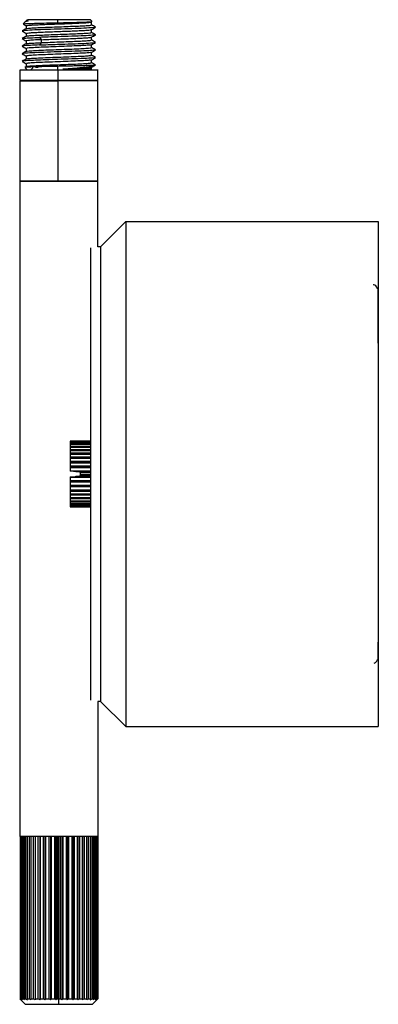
# Paper-space layout '_Derecha' of a CAD drawing. Header units: millimetres. Extents: x -323 to 87, y -189 to 133.
# Tile 1 of 2: x -323 to -252, y -189 to 6. Entities that reach past the tile are written whole.
import ezdxf

# ---------------------------------------------------------------- set-up
doc = ezdxf.new("R2010")
doc.units = ezdxf.units.MM

psp = doc.layouts.new('_Derecha')

# ---------------------------------------------------------------- linework, layer by layer
at = {"color": 7, "linetype": 'Continuous', "lineweight": 25}
for p, q in [((-321.25, 6), (-321.43, 5.82)), ((-315.23, 5.4), (-315.21, 6)), ((-308.42, 5.67), (-308.75, 6)), ((-321.63, 5.62), (-322.05, 5.2)), ((-321.09, 5.8), (-321.64, 5.6)), ((-321.45, 5.72), (-321.64, 5.6)), ((-321.45, 4.8), (-321.45, 4.23)), ((-308.55, 4.97), (-308.55, 5.55)), ((-308.55, 3.47), (-308.55, 4.04)), ((-307.86, 4.52), (-307.75, 4.5)), ((-322.25, 3.75), (-322.2, 3.74)), ((-322.17, 2.25), (-322.24, 2.27)), ((-321.45, 3.3), (-321.45, 2.73)), ((-318.83, 2.5), (-318.41, 2.04)), ((-318.41, 1.46), (-318.41, 2.04)), ((-308.55, 1.97), (-308.55, 2.54)), ((-321.45, 1.8), (-321.45, 1.23)), ((-321.45, 0.3), (-321.45, -0.27)), ((-318.41, 1.46), (-318.83, 1)), ((-308.55, 0.47), (-308.55, 1.04)), ((-307.86, 0.02), (-307.75, 0)), ((-321.45, -1.2), (-321.45, -1.77)), ((-308.55, -1.03), (-308.55, -0.46)), ((-307.87, -1.48), (-307.75, -1.5)), ((-321.75, -3.5), (-321.25, -4)), ((-321.43, -3.26), (-321.72, -3.43)), ((-321.45, -2.7), (-321.45, -3.27)), ((-320.19, -3.59), (-320.6, -4)), ((-320.2, -3.4), (-320.2, -3.6)), ((-315.21, -4), (-315.23, -3.24)), ((-308.75, -4), (-308.57, -3.82)), ((-308.57, -3.47), (-307.76, -3)), ((-308.55, -2.53), (-308.55, -1.96)), ((-308.55, -3.8), (-308.55, -3.46)), ((-307.85, -2.98), (-307.75, -3)), ((-322.75, -4), (-322.75, -6)), ((-315.23, -4), (-315.23, -6)), ((-307.25, -6), (-307.25, -4)), ((-322.75, -6.1), (-322.75, -155.79)), ((-318.4, -6), (-318.4, -6.1)), ((-315.23, -6.1), (-315.23, -26)), ((-315.22, -6), (-315.22, -6.1)), ((-307.25, -39), (-307.25, -6.1)), ((-306.75, -39), (-301.75, -34)), ((-301.75, -34), (-251.75, -34)), ((-306.75, -39), (-307.25, -39)), ((-308.75, -77.5), (-312.75, -77.5)), ((-312.75, -77.55), (-308.75, -77.55)), ((-312.75, -77.55), (-312.75, -77.56)), ((-308.75, -77.6), (-312.75, -77.6)), ((-312.75, -77.74), (-308.75, -77.74)), ((-312.75, -77.74), (-312.75, -77.85)), ((-308.75, -77.85), (-312.75, -77.85)), ((-308.75, -77.6), (-308.75, -77.55)), ((-308.75, -77.85), (-308.75, -77.74)), ((-312.75, -78.07), (-308.75, -78.07)), ((-312.75, -78.07), (-312.75, -78.23)), ((-308.75, -78.23), (-312.75, -78.23)), ((-312.75, -78.53), (-308.75, -78.53)), ((-312.75, -78.53), (-312.75, -78.73)), ((-308.75, -78.73), (-312.75, -78.73)), ((-312.75, -79.11), (-308.75, -79.11)), ((-312.75, -79.11), (-312.75, -79.36)), ((-308.75, -79.36), (-312.75, -79.36)), ((-312.75, -79.81), (-308.75, -79.81)), ((-312.75, -79.81), (-312.75, -80.06)), ((-308.75, -78.23), (-308.75, -78.07)), ((-308.75, -78.73), (-308.75, -78.53)), ((-308.75, -79.36), (-308.75, -79.11)), ((-308.75, -80.09), (-308.75, -79.81)), ((-308.75, -80.06), (-312.75, -80.06)), ((-308.75, -80.09), (-312.75, -80.09)), ((-312.75, -80.59), (-312.75, -80.91)), ((-312.75, -80.59), (-308.75, -80.59)), ((-308.75, -80.84), (-312.75, -80.84)), ((-308.75, -80.91), (-312.75, -80.91)), ((-312.75, -81.46), (-312.75, -81.8)), ((-312.75, -81.46), (-308.75, -81.46)), ((-308.75, -81.69), (-312.75, -81.69)), ((-308.75, -81.8), (-312.75, -81.8)), ((-308.75, -80.91), (-308.75, -80.59)), ((-308.75, -81.69), (-308.75, -81.46)), ((-312.75, -82.38), (-312.75, -82.73)), ((-312.75, -82.38), (-308.75, -82.38)), ((-308.75, -82.59), (-312.75, -82.59)), ((-308.75, -82.73), (-312.75, -82.73)), ((-312.75, -83.33), (-308.75, -83.33)), ((-312.75, -83.33), (-312.75, -83.44)), ((-310.75, -83.6), (-312.75, -83.44)), ((-308.75, -83.53), (-311.65, -83.53)), ((-310.75, -83.7), (-310.75, -83.6)), ((-308.75, -83.7), (-310.75, -83.7)), ((-312.75, -84.56), (-310.75, -84.4)), ((-312.75, -84.56), (-312.75, -84.67)), ((-308.75, -84.67), (-312.75, -84.67)), ((-312.75, -85.27), (-308.75, -85.27)), ((-312.75, -85.27), (-312.75, -85.62)), ((-308.75, -85.41), (-312.75, -85.41)), ((-308.75, -85.62), (-312.75, -85.62)), ((-308.75, -84.47), (-311.65, -84.47)), ((-310.75, -84), (-308.75, -84)), ((-310.75, -84.3), (-308.75, -84.3)), ((-310.75, -84.4), (-310.75, -84.3)), ((-312.75, -86.2), (-308.75, -86.2)), ((-312.75, -86.2), (-312.75, -86.54)), ((-308.75, -86.31), (-312.75, -86.31)), ((-308.75, -86.54), (-312.75, -86.54)), ((-312.75, -87.09), (-308.75, -87.09)), ((-312.75, -87.09), (-312.75, -87.41)), ((-308.75, -87.16), (-312.75, -87.16)), ((-308.75, -87.41), (-312.75, -87.41)), ((-308.75, -86.54), (-308.75, -86.31)), ((-308.75, -87.41), (-308.75, -87.09)), ((-312.75, -87.91), (-308.75, -87.91)), ((-308.75, -87.94), (-312.75, -87.94)), ((-312.75, -87.94), (-312.75, -88.19)), ((-308.75, -88.19), (-312.75, -88.19)), ((-312.75, -88.64), (-308.75, -88.64)), ((-312.75, -88.64), (-312.75, -88.89)), ((-308.75, -88.89), (-312.75, -88.89)), ((-312.75, -89.27), (-308.75, -89.27)), ((-312.75, -89.27), (-312.75, -89.47)), ((-308.75, -89.47), (-312.75, -89.47)), ((-308.75, -88.19), (-308.75, -87.91)), ((-308.75, -88.89), (-308.75, -88.64)), ((-308.75, -89.47), (-308.75, -89.27)), ((-312.75, -89.77), (-308.75, -89.77)), ((-312.75, -89.77), (-312.75, -89.93)), ((-308.75, -89.93), (-312.75, -89.93)), ((-312.75, -90.15), (-308.75, -90.15)), ((-312.75, -90.15), (-312.75, -90.26)), ((-308.75, -90.26), (-312.75, -90.26)), ((-312.75, -90.4), (-308.75, -90.4)), ((-312.75, -90.44), (-312.75, -90.45)), ((-308.75, -90.45), (-312.75, -90.45)), ((-312.75, -90.5), (-308.75, -90.5)), ((-308.75, -89.93), (-308.75, -89.77)), ((-308.75, -90.26), (-308.75, -90.15)), ((-308.75, -90.45), (-308.75, -90.4)), ((-307.25, -129), (-307.25, -155.79)), ((-306.75, -129), (-307.25, -129)), ((-306.75, -129), (-301.75, -134)), ((-301.75, -134), (-251.75, -134)), ((-322.63, -155.79), (-322.7, -155.79)), ((-322.63, -155.79), (-322.63, -187.89)), ((-322.47, -187.89), (-322.47, -155.79)), ((-322.34, -155.79), (-322.47, -155.79)), ((-322.34, -155.79), (-322.34, -187.89)), ((-322.08, -187.89), (-322.08, -155.79)), ((-322.07, -155.79), (-322.08, -155.79)), ((-321.89, -155.79), (-321.89, -187.89)), ((-321.53, -187.89), (-321.53, -155.79)), ((-321.52, -155.79), (-321.53, -155.79)), ((-321.28, -155.79), (-321.28, -187.89)), ((-320.83, -187.89), (-320.83, -155.79)), ((-320.83, -155.79), (-320.83, -155.79)), ((-320.53, -155.79), (-320.53, -187.89)), ((-320, -187.89), (-320, -155.79)), ((-320, -155.79), (-320, -155.79)), ((-319.7, -155.79), (-319.7, -188.11)), ((-319.66, -155.79), (-319.66, -187.89)), ((-319.66, -155.79), (-319.66, -155.79)), ((-319.07, -187.89), (-319.07, -155.79)), ((-319.06, -155.79), (-319.07, -155.79)), ((-318.77, -155.79), (-318.77, -188.11)), ((-318.69, -155.79), (-318.69, -187.89)), ((-318.69, -155.79), (-318.69, -155.79)), ((-318.04, -187.89), (-318.04, -155.79)), ((-318.04, -155.79), (-318.04, -155.79)), ((-317.75, -155.79), (-317.75, -188.11)), ((-317.63, -155.79), (-317.63, -187.89)), ((-317.63, -155.79), (-317.63, -155.79)), ((-316.94, -187.89), (-316.94, -155.79)), ((-316.94, -155.79), (-316.94, -155.79)), ((-316.68, -155.79), (-316.68, -188.11)), ((-316.51, -155.79), (-316.51, -187.89)), ((-316.51, -155.79), (-316.51, -155.79)), ((-315.8, -187.89), (-315.8, -155.79)), ((-315.8, -155.79), (-315.8, -155.79)), ((-315.57, -155.79), (-315.57, -188.11)), ((-315.36, -155.79), (-315.36, -187.89)), ((-315.36, -155.79), (-315.36, -155.79)), ((-315, -189), (-315, -155.79)), ((-314.64, -187.89), (-314.64, -155.79)), ((-314.44, -155.79), (-314.44, -188.11)), ((-314.21, -155.79), (-314.21, -187.89)), ((-313.49, -187.89), (-313.49, -155.79)), ((-313.33, -155.79), (-313.33, -188.11)), ((-313.07, -155.79), (-313.07, -187.89)), ((-312.38, -187.89), (-312.38, -155.79)), ((-312.25, -155.79), (-312.25, -188.11)), ((-311.97, -155.79), (-311.97, -187.89)), ((-311.32, -187.89), (-311.32, -155.79)), ((-311.24, -155.79), (-311.24, -188.11)), ((-310.94, -155.79), (-310.94, -187.89)), ((-310.34, -187.89), (-310.34, -155.79)), ((-310.31, -155.79), (-310.31, -188.11)), ((-310, -155.79), (-310, -187.89)), ((-309.47, -187.89), (-309.47, -155.79)), ((-309.18, -155.79), (-309.18, -187.89)), ((-308.73, -187.89), (-308.73, -155.79)), ((-308.48, -155.79), (-308.48, -187.89)), ((-308.12, -187.89), (-308.12, -155.79)), ((-307.93, -155.79), (-307.93, -187.89)), ((-307.66, -187.89), (-307.66, -155.79)), ((-307.54, -155.79), (-307.66, -155.79)), ((-307.3, -155.79), (-307.43, -155.79)), ((-307.38, -187.89), (-307.38, -155.79)), ((-307.31, -155.79), (-307.31, -187.89)), ((-322.53, -188.11), (-321.65, -189)), ((-308.36, -189), (-307.47, -188.11))]:
    psp.add_line(p, q, dxfattribs=at)
at = {"color": 7, "linetype": 'Continuous', "lineweight": 25, "flags": 128}
psp.add_lwpolyline([(-251.75, -58.07), (-251.75, -55.78), (-251.75, -53.93), (-251.75, -52.28), (-251.75, -50.87), (-251.75, -49.48), (-251.75, -48.58), (-251.76, -48.01), (-251.77, -47.57), (-251.78, -47.45), (-251.79, -47.37), (-251.79, -47.35), (-251.8, -47.34), (-251.8, -47.34), (-251.8, -47.34), (-251.8, -47.33), (-251.8, -47.33), (-251.8, -47.33), (-251.8, -47.33), (-251.8, -47.32), (-251.8, -47.32), (-251.81, -47.31), (-251.82, -47.3), (-251.83, -47.29), (-251.85, -47.3), (-251.87, -47.29), (-251.88, -47.28), (-251.89, -47.27), (-251.89, -47.26), (-251.9, -47.26), (-251.9, -47.25), (-251.9, -47.25), (-251.91, -47.24), (-251.92, -47.23), (-251.92, -47.21), (-251.94, -47.18), (-251.96, -47.14), (-252.07, -46.95), (-252.23, -46.74), (-252.44, -46.59), (-252.68, -46.51), (-252.75, -46.51), (-252.75, -46.51), (-252.75, -46.51), (-252.75, -46.51), (-252.75, -46.51), (-252.75, -46.51), (-252.75, -46.51), (-252.75, -46.51), (-252.75, -46.51), (-252.75, -46.51), (-252.75, -46.51)], dxfattribs=at)
at = {"color": 7, "linetype": 'Continuous', "lineweight": 25}
for points, knots in [([(-315.21, 6), (-315.99, 6), (-317.62, 6), (-319.68, 6), (-321.03, 6), (-321.16, 6), (-321.22, 6)], [0, 0, 0, 0, 0.244809, 0.509788, 0.774767, 1, 1, 1, 1]), ([(-308.78, 6), (-308.77, 6), (-308.63, 6), (-309.21, 6), (-310.59, 6), (-312.78, 6), (-314.42, 6), (-315.21, 6)], [0, 0, 0, 0, 0.018838, 0.254424, 0.509419, 0.764415, 1, 1, 1, 1]), ([(-321.43, 4.24), (-321.57, 4.16), (-321.84, 4), (-322.11, 3.85), (-322.24, 3.77)], [0, 0, 0, 0, 0.499961, 1, 1, 1, 1]), ([(-315.24, 4.13), (-316.19, 4.09), (-318.08, 4.03), (-320.41, 3.94), (-321.91, 3.85), (-322.07, 3.8), (-322.13, 3.77)], [0, 0, 0, 0, 0.2664407, 0.5328341, 0.7991886, 1, 1, 1, 1]), ([(-322.05, 5.14), (-321.98, 5.1), (-321.78, 4.98), (-321.58, 4.86), (-321.45, 4.79)], [0, 0, 0, 0, 0.350659, 1, 1, 1, 1]), ([(-322.01, 5.16), (-321.99, 5.18), (-321.95, 5.2), (-321.04, 5.25), (-319.5, 5.3), (-317.48, 5.35), (-315.98, 5.38), (-315.23, 5.4)], [0, 0, 0, 0, 0.151409, 0.365789, 0.578738, 0.790134, 1, 1, 1, 1]), ([(-321.44, 4.8), (-321.44, 4.8), (-321.5, 4.82), (-321.26, 4.86), (-320.69, 4.92), (-319.73, 4.98), (-318.5, 5.04), (-317.05, 5.1), (-315.48, 5.15), (-313.88, 5.21), (-312.35, 5.27), (-310.98, 5.33), (-309.85, 5.39), (-309.04, 5.45), (-308.59, 5.5), (-308.59, 5.53), (-308.59, 5.55)], [0, 0, 0, 0, 0.006197, 0.084596, 0.162961, 0.241359, 0.319726, 0.398121, 0.476492, 0.554884, 0.633259, 0.711647, 0.790027, 0.86841, 0.946794, 1, 1, 1, 1]), ([(-321.4, 5.72), (-321.42, 5.72), (-321.51, 5.75), (-321.28, 5.78), (-321.09, 5.8)], [0, 0, 0, 0, 0.183919, 1, 1, 1, 1]), ([(-321.42, 4.24), (-321.42, 4.24), (-321.46, 4.26), (-321.05, 4.31), (-320.19, 4.38), (-318.85, 4.44), (-317.22, 4.51), (-315.41, 4.58), (-313.56, 4.65), (-311.84, 4.72), (-310.36, 4.78), (-309.27, 4.85), (-308.63, 4.91), (-308.61, 4.95), (-308.6, 4.97)], [0, 0, 0, 0, 0.006297, 0.098752, 0.191135, 0.283593, 0.375975, 0.468433, 0.560815, 0.653272, 0.745657, 0.83811, 0.9305, 1, 1, 1, 1]), ([(-321.41, 5.8), (-321.42, 5.8), (-321.46, 5.8), (-321.24, 5.8), (-321.09, 5.8)], [0, 0, 0, 0, 0.290359, 1, 1, 1, 1]), ([(-321.4, 3.3), (-321.41, 3.31), (-321.42, 3.34), (-321.01, 3.39), (-320.23, 3.45), (-319.12, 3.51), (-317.77, 3.57), (-316.24, 3.63), (-314.65, 3.68), (-313.07, 3.74), (-311.61, 3.8), (-310.36, 3.86), (-309.39, 3.92), (-308.75, 3.98), (-308.63, 4.01), (-308.58, 4.03)], [0, 0, 0, 0, 0.047945, 0.12793, 0.207882, 0.287865, 0.36782, 0.4478, 0.527759, 0.607735, 0.687698, 0.76767, 0.847638, 0.927606, 1, 1, 1, 1]), ([(-307.79, 4.49), (-307.93, 4.46), (-308.21, 4.4), (-309.93, 4.31), (-312.38, 4.22), (-314.29, 4.16), (-315.24, 4.13)], [0, 0, 0, 0, 0.237941, 0.491957, 0.745954, 1, 1, 1, 1]), ([(-315.23, 5.4), (-314.47, 5.41), (-312.95, 5.45), (-310.93, 5.5), (-309.39, 5.55), (-308.48, 5.59), (-308.46, 5.63), (-308.45, 5.64)], [0, 0, 0, 0, 0.211082, 0.420543, 0.628454, 0.834865, 1, 1, 1, 1]), ([(-308.57, 4.03), (-308.43, 4.11), (-308.16, 4.26), (-307.89, 4.42), (-307.76, 4.5)], [0, 0, 0, 0, 0.499957, 1, 1, 1, 1]), ([(-307.76, 4.52), (-307.89, 4.6), (-308.16, 4.75), (-308.42, 4.9), (-308.55, 4.98)], [0, 0, 0, 0, 0.509999, 1, 1, 1, 1]), ([(-322.25, 2.25), (-322.11, 2.17), (-321.85, 2.02), (-321.58, 1.86), (-321.45, 1.79)], [0, 0, 0, 0, 0.50836, 1, 1, 1, 1]), ([(-322.24, 3.75), (-322.11, 3.67), (-321.84, 3.52), (-321.58, 3.36), (-321.45, 3.29)], [0, 0, 0, 0, 0.510904, 1, 1, 1, 1]), ([(-321.43, 2.74), (-321.57, 2.66), (-321.84, 2.5), (-322.11, 2.35), (-322.24, 2.27)], [0, 0, 0, 0, 0.499966, 1, 1, 1, 1]), ([(-322.21, 2.27), (-322.11, 2.3), (-321.91, 2.35), (-320.71, 2.42), (-319.46, 2.47), (-318.83, 2.5)], [0, 0, 0, 0, 0.315608, 0.657929, 1, 1, 1, 1]), ([(-318.41, 2.04), (-318.97, 2.01), (-320.11, 1.96), (-321.09, 1.88), (-321.54, 1.83), (-321.43, 1.8), (-321.42, 1.8)], [0, 0, 0, 0, 0.322915, 0.646205, 0.969292, 1, 1, 1, 1]), ([(-321.39, 2.74), (-321.4, 2.74), (-321.43, 2.77), (-320.97, 2.82), (-320.03, 2.89), (-318.65, 2.95), (-316.99, 3.02), (-315.17, 3.09), (-313.33, 3.16), (-311.63, 3.22), (-310.19, 3.29), (-309.16, 3.36), (-308.6, 3.42), (-308.61, 3.46), (-308.61, 3.47)], [0, 0, 0, 0, 0.019976, 0.112185, 0.20447, 0.296681, 0.388963, 0.481178, 0.573456, 0.665677, 0.757949, 0.850178, 0.942442, 1, 1, 1, 1]), ([(-315.24, 2.63), (-315.87, 2.6), (-316.5, 2.58), (-317.71, 2.54), (-318.29, 2.52), (-318.83, 2.5)], [0, 0, 0, 0, 0.5, 0.5, 1, 1, 1, 1]), ([(-318.41, 2.04), (-317.94, 2.06), (-317, 2.1), (-315.42, 2.16), (-313.82, 2.21), (-312.3, 2.27), (-310.93, 2.33), (-309.81, 2.39), (-309.02, 2.45), (-308.61, 2.5), (-308.61, 2.52), (-308.61, 2.53)], [0, 0, 0, 0, 0.1191348, 0.2383138, 0.3574706, 0.4766453, 0.5958062, 0.7149741, 0.8341419, 0.953303, 1, 1, 1, 1]), ([(-318.41, 1.46), (-317.86, 1.48), (-316.77, 1.53), (-314.93, 1.6), (-313.1, 1.67), (-311.43, 1.73), (-310.03, 1.8), (-309.06, 1.87), (-308.56, 1.92), (-308.6, 1.96), (-308.62, 1.97)], [0, 0, 0, 0, 0.133395, 0.266878, 0.400315, 0.533788, 0.667235, 0.800696, 0.934156, 1, 1, 1, 1]), ([(-307.86, 3.02), (-307.82, 3.01), (-307.59, 2.98), (-308.28, 2.91), (-309.9, 2.81), (-312.39, 2.72), (-314.29, 2.66), (-315.24, 2.63)], [0, 0, 0, 0, 0.053735, 0.290313, 0.526915, 0.763469, 1, 1, 1, 1]), ([(-308.57, 2.53), (-308.43, 2.61), (-308.16, 2.76), (-307.89, 2.92), (-307.76, 3)], [0, 0, 0, 0, 0.4999595, 1, 1, 1, 1]), ([(-307.75, 3.02), (-307.89, 3.1), (-308.15, 3.25), (-308.42, 3.4), (-308.55, 3.48)], [0, 0, 0, 0, 0.5096532, 1, 1, 1, 1]), ([(-307.76, 1.52), (-307.89, 1.6), (-308.16, 1.75), (-308.42, 1.9), (-308.55, 1.98)], [0, 0, 0, 0, 0.51056, 1, 1, 1, 1]), ([(-318.83, 1), (-319.46, 0.97), (-320.73, 0.92), (-321.87, 0.84), (-322.36, 0.78), (-322.19, 0.75), (-322.15, 0.74)], [0, 0, 0, 0, 0.303594, 0.607596, 0.911183, 1, 1, 1, 1]), ([(-321.43, 1.24), (-321.57, 1.16), (-321.84, 1), (-322.11, 0.85), (-322.24, 0.77)], [0, 0, 0, 0, 0.499965, 1, 1, 1, 1]), ([(-322.24, 0.75), (-322.1, 0.67), (-321.84, 0.52), (-321.58, 0.36), (-321.45, 0.29)], [0, 0, 0, 0, 0.511708, 1, 1, 1, 1]), ([(-321.4, -0.27), (-321.41, -0.26), (-321.47, -0.23), (-320.93, -0.18), (-319.81, -0.1), (-318.09, -0.02), (-316.07, 0.06), (-313.93, 0.13), (-311.91, 0.21), (-310.2, 0.29), (-309.06, 0.37), (-308.51, 0.43), (-308.6, 0.46), (-308.62, 0.47)], [0, 0, 0, 0, 0.011347, 0.117633, 0.224071, 0.330352, 0.436791, 0.543074, 0.64951, 0.755799, 0.862228, 0.968527, 1, 1, 1, 1]), ([(-308.6, 1.03), (-308.59, 1.03), (-308.53, 1), (-309.07, 0.94), (-310.2, 0.87), (-311.91, 0.79), (-313.93, 0.71), (-316.07, 0.63), (-318.09, 0.55), (-319.8, 0.48), (-320.95, 0.4), (-321.49, 0.34), (-321.4, 0.3), (-321.38, 0.3)], [0, 0, 0, 0, 0.012947, 0.119104, 0.225391, 0.331537, 0.437831, 0.543972, 0.650269, 0.756408, 0.862704, 0.968847, 1, 1, 1, 1]), ([(-321.4, 1.24), (-321.31, 1.26), (-321.13, 1.31), (-320.08, 1.38), (-318.97, 1.44), (-318.41, 1.46)], [0, 0, 0, 0, 0.307261, 0.653832, 1, 1, 1, 1]), ([(-318.83, 1), (-318.29, 1.02), (-317.71, 1.04), (-316.5, 1.08), (-315.87, 1.1), (-315.24, 1.12)], [0, 0, 0, 0, 0.5, 0.5, 1, 1, 1, 1]), ([(-315.24, 1.12), (-314.29, 1.16), (-312.39, 1.22), (-309.9, 1.31), (-308.29, 1.41), (-307.59, 1.48), (-307.82, 1.51), (-307.86, 1.52)], [0, 0, 0, 0, 0.236448, 0.473011, 0.709443, 0.945871, 1, 1, 1, 1]), ([(-308.56, 1.03), (-308.43, 1.11), (-308.16, 1.27), (-307.89, 1.42), (-307.75, 1.5)], [0, 0, 0, 0, 0.4999696, 1, 1, 1, 1]), ([(-307.76, 0.02), (-307.89, 0.09), (-308.16, 0.25), (-308.42, 0.4), (-308.55, 0.48)], [0, 0, 0, 0, 0.509346, 1, 1, 1, 1]), ([(-321.43, -0.26), (-321.57, -0.34), (-321.84, -0.5), (-322.11, -0.66), (-322.24, -0.73)], [0, 0, 0, 0, 0.499959, 1, 1, 1, 1]), ([(-322.24, -0.75), (-322.11, -0.83), (-321.84, -0.98), (-321.58, -1.14), (-321.45, -1.21)], [0, 0, 0, 0, 0.508294, 1, 1, 1, 1]), ([(-321.43, -1.76), (-321.56, -1.84), (-321.83, -2), (-322.11, -2.15), (-322.24, -2.23)], [0, 0, 0, 0, 0.499964, 1, 1, 1, 1]), ([(-315.24, -0.37), (-316.19, -0.4), (-318.08, -0.47), (-320.41, -0.56), (-321.92, -0.65), (-322.07, -0.7), (-322.14, -0.73)], [0, 0, 0, 0, 0.265255, 0.530265, 0.795351, 1, 1, 1, 1]), ([(-315.24, -1.87), (-316.03, -1.9), (-317.61, -1.95), (-319.69, -2.03), (-321.25, -2.11), (-322.11, -2.17), (-322.13, -2.21), (-322.14, -2.23)], [0, 0, 0, 0, 0.22166, 0.443359, 0.665057, 0.886714, 1, 1, 1, 1]), ([(-308.59, -0.47), (-308.68, -0.49), (-308.86, -0.54), (-309.93, -0.62), (-311.54, -0.7), (-313.51, -0.77), (-315.65, -0.85), (-317.71, -0.93), (-319.49, -1.01), (-320.77, -1.09), (-321.43, -1.15), (-321.38, -1.19), (-321.36, -1.2)], [0, 0, 0, 0, 0.096412, 0.20274, 0.309029, 0.415375, 0.521646, 0.628007, 0.734262, 0.840635, 0.946878, 1, 1, 1, 1]), ([(-321.36, -1.76), (-321.37, -1.76), (-321.4, -1.72), (-320.76, -1.66), (-319.5, -1.59), (-317.71, -1.51), (-315.65, -1.43), (-313.51, -1.35), (-311.54, -1.27), (-309.91, -1.19), (-308.91, -1.12), (-308.46, -1.06), (-308.57, -1.03), (-308.58, -1.03)], [0, 0, 0, 0, 0.0311825, 0.1375687, 0.2440859, 0.3504848, 0.4569896, 0.5634045, 0.669894, 0.7763274, 0.8827993, 0.9892521, 1, 1, 1, 1]), ([(-307.79, 0), (-307.93, -0.03), (-308.21, -0.09), (-309.93, -0.19), (-312.38, -0.28), (-314.29, -0.34), (-315.24, -0.37)], [0, 0, 0, 0, 0.2374591, 0.4915655, 0.7459516, 1, 1, 1, 1]), ([(-307.8, -1.5), (-307.93, -1.53), (-308.2, -1.59), (-309.94, -1.69), (-312.38, -1.78), (-314.29, -1.84), (-315.24, -1.87)], [0, 0, 0, 0, 0.237855, 0.491764, 0.745916, 1, 1, 1, 1]), ([(-308.57, -0.47), (-308.43, -0.39), (-308.16, -0.24), (-307.89, -0.08), (-307.75, 0)], [0, 0, 0, 0, 0.499955, 1, 1, 1, 1]), ([(-308.57, -1.97), (-308.43, -1.89), (-308.16, -1.74), (-307.89, -1.58), (-307.76, -1.5)], [0, 0, 0, 0, 0.499963, 1, 1, 1, 1]), ([(-307.76, -1.48), (-307.89, -1.4), (-308.16, -1.25), (-308.42, -1.1), (-308.55, -1.02)], [0, 0, 0, 0, 0.511928, 1, 1, 1, 1]), ([(-322.24, -2.25), (-322.11, -2.33), (-321.84, -2.48), (-321.58, -2.64), (-321.45, -2.71)], [0, 0, 0, 0, 0.51165, 1, 1, 1, 1]), ([(-315.23, -3.24), (-315.95, -3.25), (-317.43, -3.29), (-319.43, -3.34), (-320.92, -3.39), (-321.7, -3.43), (-321.7, -3.45), (-321.7, -3.46)], [0, 0, 0, 0, 0.211833, 0.438914, 0.669722, 0.891344, 1, 1, 1, 1]), ([(-308.64, -1.97), (-308.67, -1.99), (-308.76, -2.03), (-309.68, -2.1), (-311.18, -2.18), (-313.1, -2.26), (-315.22, -2.34), (-317.32, -2.42), (-319.17, -2.49), (-320.57, -2.57), (-321.36, -2.64), (-321.37, -2.69), (-321.38, -2.7)], [0, 0, 0, 0, 0.075434, 0.181643, 0.287942, 0.394168, 0.500452, 0.606697, 0.712961, 0.819226, 0.925472, 1, 1, 1, 1]), ([(-321.35, -3.27), (-321.34, -3.25), (-321.32, -3.21), (-320.56, -3.15), (-319.17, -3.07), (-317.32, -2.99), (-315.22, -2.91), (-313.1, -2.84), (-311.18, -2.76), (-309.67, -2.68), (-308.71, -2.6), (-308.62, -2.55), (-308.58, -2.53)], [0, 0, 0, 0, 0.05517, 0.161208, 0.267264, 0.373319, 0.479355, 0.58543, 0.691447, 0.797538, 0.903538, 1, 1, 1, 1]), ([(-319.07, -3.5), (-319.1, -3.5), (-319.36, -3.49), (-319.49, -3.48), (-319.6, -3.47)], [0, 0, 0, 0, 0.109764, 1, 1, 1, 1]), ([(-307.75, -3), (-307.78, -3.01), (-307.84, -3.02), (-308.05, -3.04), (-308.21, -3.05), (-308.6, -3.07), (-308.85, -3.08), (-309.43, -3.1), (-309.76, -3.11), (-310.49, -3.13), (-310.89, -3.14), (-311.73, -3.16), (-312.17, -3.17), (-313.06, -3.19), (-313.51, -3.2), (-314.39, -3.22), (-314.82, -3.23), (-315.23, -3.24)], [0, 0, 0, 0, 0.125, 0.125, 0.25, 0.25, 0.375, 0.375, 0.5, 0.5, 0.625, 0.625, 0.75, 0.75, 0.875, 0.875, 1, 1, 1, 1]), ([(-314.22, -3.8), (-314.14, -3.79), (-313.98, -3.78), (-313.73, -3.76), (-313.47, -3.73), (-313.18, -3.71), (-312.88, -3.68), (-312.57, -3.66), (-312.24, -3.63), (-311.64, -3.57), (-310.82, -3.49), (-309.92, -3.4), (-309.1, -3.3), (-308.57, -3.22), (-308.23, -3.15), (-308.05, -3.11), (-307.92, -3.07), (-307.81, -3.04), (-307.77, -3.01), (-307.75, -3)], [0, 0, 0, 0, 0.023882, 0.049611, 0.077241, 0.106823, 0.138406, 0.172033, 0.207738, 0.245546, 0.369059, 0.494074, 0.598318, 0.742448, 0.797828, 0.851337, 0.902898, 0.952461, 1, 1, 1, 1]), ([(-308.6, -3.47), (-308.6, -3.47), (-308.6, -3.5), (-308.91, -3.54), (-309.53, -3.59), (-310.43, -3.64), (-311.55, -3.7), (-312.83, -3.75), (-313.75, -3.78), (-314.22, -3.8)], [0, 0, 0, 0, 0.051113, 0.209254, 0.367413, 0.525551, 0.683713, 0.841833, 1, 1, 1, 1]), ([(-308.59, -3.8), (-308.61, -3.8), (-308.65, -3.8), (-309.36, -3.8), (-310.62, -3.8), (-312.31, -3.8), (-313.59, -3.8), (-314.22, -3.8)], [0, 0, 0, 0, 0.156436, 0.363337, 0.579588, 0.795105, 1, 1, 1, 1]), ([(-307.75, -2.99), (-307.89, -2.91), (-308.15, -2.75), (-308.42, -2.6), (-308.55, -2.52)], [0, 0, 0, 0, 0.506935, 1, 1, 1, 1]), ([(-315.23, -4), (-316.2, -4), (-318.22, -4), (-320.78, -4), (-322.47, -4), (-322.64, -4), (-322.71, -4)], [0, 0, 0, 0, 0.244674, 0.509507, 0.774341, 1, 1, 1, 1]), ([(-307.29, -4), (-307.28, -4), (-307.1, -4), (-307.81, -4), (-309.51, -4), (-312.22, -4), (-314.25, -4), (-315.23, -4)], [0, 0, 0, 0, 0.018318, 0.254028, 0.509159, 0.76429, 1, 1, 1, 1]), ([(-322.71, -6), (-322.64, -6), (-322.47, -6), (-320.78, -6), (-318.22, -6), (-316.2, -6), (-315.23, -6)], [0, 0, 0, 0, 0.225659, 0.490493, 0.755326, 1, 1, 1, 1]), ([(-322.71, -6.1), (-322.64, -6.1), (-322.47, -6.1), (-320.78, -6.1), (-318.22, -6.1), (-316.2, -6.1), (-315.23, -6.1)], [0, 0, 0, 0, 0.225659, 0.490493, 0.755326, 1, 1, 1, 1]), ([(-315.23, -6), (-314.25, -6), (-312.22, -6), (-309.51, -6), (-307.81, -6), (-307.1, -6), (-307.28, -6), (-307.29, -6)], [0, 0, 0, 0, 0.23571, 0.490841, 0.745972, 0.981682, 1, 1, 1, 1]), ([(-307.29, -6.1), (-307.28, -6.1), (-307.1, -6.1), (-307.81, -6.1), (-309.51, -6.1), (-312.22, -6.1), (-314.25, -6.1), (-315.23, -6.1)], [0, 0, 0, 0, 0.018318, 0.2540282, 0.509159, 0.7642898, 1, 1, 1, 1]), ([(-307.25, -26), (-307.25, -26), (-307.29, -26), (-307.47, -26), (-307.61, -26), (-307.98, -26), (-308.22, -26), (-308.8, -26), (-309.14, -26), (-309.9, -26), (-310.32, -26), (-311.2, -26), (-311.67, -26), (-312.62, -26), (-313.11, -26), (-314.07, -26), (-314.54, -26), (-315.46, -26), (-315.93, -26), (-316.89, -26), (-317.38, -26), (-318.33, -26), (-318.8, -26), (-319.68, -26), (-320.1, -26), (-320.86, -26), (-321.2, -26), (-321.78, -26), (-322.02, -26), (-322.39, -26), (-322.53, -26), (-322.71, -26), (-322.75, -26), (-322.75, -26)], [0, 0, 0, 0, 0.0625, 0.0625, 0.125, 0.125, 0.1875, 0.1875, 0.25, 0.25, 0.3125, 0.3125, 0.375, 0.375, 0.4375, 0.4375, 0.5, 0.5, 0.5625, 0.5625, 0.625, 0.625, 0.6875, 0.6875, 0.75, 0.75, 0.8125, 0.8125, 0.875, 0.875, 0.9375, 0.9375, 1, 1, 1, 1]), ([(-322.71, -26), (-322.64, -26), (-322.47, -26), (-320.78, -26), (-318.22, -26), (-316.2, -26), (-315.23, -26)], [0, 0, 0, 0, 0.225659, 0.490493, 0.755326, 1, 1, 1, 1]), ([(-315.23, -26), (-314.25, -26), (-312.22, -26), (-309.51, -26), (-307.81, -26), (-307.1, -26), (-307.28, -26), (-307.29, -26)], [0, 0, 0, 0, 0.23571, 0.490841, 0.745972, 0.981682, 1, 1, 1, 1]), ([(-301.75, -34), (-301.75, -34), (-301.75, -34.26), (-301.75, -35.41), (-301.75, -36.29), (-301.75, -38.73), (-301.75, -40.28), (-301.75, -44.02), (-301.75, -46.2), (-301.75, -51.09), (-301.75, -53.78), (-301.75, -59.5), (-301.75, -62.52), (-301.75, -68.67), (-301.75, -71.81), (-301.75, -78), (-301.75, -81.05), (-301.75, -86.95), (-301.75, -90), (-301.75, -96.19), (-301.75, -99.33), (-301.75, -105.48), (-301.75, -108.5), (-301.75, -114.22), (-301.75, -116.91), (-301.75, -121.8), (-301.75, -123.98), (-301.75, -127.72), (-301.75, -129.27), (-301.75, -131.71), (-301.75, -132.59), (-301.75, -133.74), (-301.75, -134), (-301.75, -134)], [0, 0, 0, 0, 0.0625, 0.0625, 0.125, 0.125, 0.1875, 0.1875, 0.25, 0.25, 0.3125, 0.3125, 0.375, 0.375, 0.4375, 0.4375, 0.5, 0.5, 0.5625, 0.5625, 0.625, 0.625, 0.6875, 0.6875, 0.75, 0.75, 0.8125, 0.8125, 0.875, 0.875, 0.9375, 0.9375, 1, 1, 1, 1]), ([(-251.75, -34), (-251.75, -34), (-251.75, -34.26), (-251.75, -35.41), (-251.75, -36.29), (-251.75, -38.73), (-251.75, -40.28), (-251.75, -44.02), (-251.75, -46.2), (-251.75, -51.09), (-251.75, -53.78), (-251.75, -59.5), (-251.75, -62.52), (-251.75, -68.67), (-251.75, -71.81), (-251.75, -78), (-251.75, -81.05), (-251.75, -86.95), (-251.75, -90), (-251.75, -96.19), (-251.75, -99.33), (-251.75, -105.48), (-251.75, -108.5), (-251.75, -114.22), (-251.75, -116.91), (-251.75, -121.8), (-251.75, -123.98), (-251.75, -127.72), (-251.75, -129.27), (-251.75, -131.71), (-251.75, -132.59), (-251.75, -133.74), (-251.75, -134), (-251.75, -134)], [0, 0, 0, 0, 0.0625, 0.0625, 0.125, 0.125, 0.1875, 0.1875, 0.25, 0.25, 0.3125, 0.3125, 0.375, 0.375, 0.4375, 0.4375, 0.5, 0.5, 0.5625, 0.5625, 0.625, 0.625, 0.6875, 0.6875, 0.75, 0.75, 0.8125, 0.8125, 0.875, 0.875, 0.9375, 0.9375, 1, 1, 1, 1]), ([(-308.75, -39.21), (-308.75, -39.27), (-308.75, -39.45), (-308.75, -40.87), (-308.75, -43.46), (-308.75, -47.23), (-308.75, -52.03), (-308.75, -57.71), (-308.75, -64), (-308.75, -70.64), (-308.75, -77.35), (-308.75, -84), (-308.75, -90.65), (-308.75, -97.36), (-308.75, -104), (-308.75, -110.29), (-308.75, -115.97), (-308.75, -120.77), (-308.75, -124.54), (-308.75, -127.13), (-308.75, -128.55), (-308.75, -128.73), (-308.75, -128.79)], [0, 0, 0, 0, 0.027241, 0.077919, 0.130588, 0.184675, 0.239499, 0.294322, 0.348409, 0.401078, 0.451756, 0.5, 0.548244, 0.598922, 0.651591, 0.705678, 0.760501, 0.815325, 0.869412, 0.922081, 0.972759, 1, 1, 1, 1]), ([(-306.75, -39), (-306.75, -39), (-306.75, -39.24), (-306.75, -40.27), (-306.75, -41.06), (-306.75, -43.26), (-306.75, -44.65), (-306.75, -48.02), (-306.75, -49.98), (-306.75, -54.38), (-306.75, -56.8), (-306.75, -61.95), (-306.75, -64.67), (-306.75, -70.21), (-306.75, -73.03), (-306.75, -78.6), (-306.75, -81.35), (-306.75, -86.65), (-306.75, -89.4), (-306.75, -94.97), (-306.75, -97.79), (-306.75, -103.33), (-306.75, -106.05), (-306.75, -111.2), (-306.75, -113.62), (-306.75, -118.02), (-306.75, -119.98), (-306.75, -123.35), (-306.75, -124.74), (-306.75, -126.94), (-306.75, -127.73), (-306.75, -128.76), (-306.75, -129), (-306.75, -129)], [0, 0, 0, 0, 0.0625, 0.0625, 0.125, 0.125, 0.1875, 0.1875, 0.25, 0.25, 0.3125, 0.3125, 0.375, 0.375, 0.4375, 0.4375, 0.5, 0.5, 0.5625, 0.5625, 0.625, 0.625, 0.6875, 0.6875, 0.75, 0.75, 0.8125, 0.8125, 0.875, 0.875, 0.9375, 0.9375, 1, 1, 1, 1]), ([(-306.75, -39), (-306.75, -39), (-306.75, -39.24), (-306.75, -40.27), (-306.75, -41.06), (-306.75, -43.26), (-306.75, -44.65), (-306.75, -48.02), (-306.75, -49.98), (-306.75, -54.38), (-306.75, -56.8), (-306.75, -61.95), (-306.75, -64.67), (-306.75, -70.21), (-306.75, -73.03), (-306.75, -78.6), (-306.75, -81.35), (-306.75, -86.65), (-306.75, -89.4), (-306.75, -94.97), (-306.75, -97.79), (-306.75, -103.33), (-306.75, -106.05), (-306.75, -111.2), (-306.75, -113.62), (-306.75, -118.02), (-306.75, -119.98), (-306.75, -123.35), (-306.75, -124.74), (-306.75, -126.94), (-306.75, -127.73), (-306.75, -128.76), (-306.75, -129), (-306.75, -129)], [0, 0, 0, 0, 0.0625, 0.0625, 0.125, 0.125, 0.1875, 0.1875, 0.25, 0.25, 0.3125, 0.3125, 0.375, 0.375, 0.4375, 0.4375, 0.5, 0.5, 0.5625, 0.5625, 0.625, 0.625, 0.6875, 0.6875, 0.75, 0.75, 0.8125, 0.8125, 0.875, 0.875, 0.9375, 0.9375, 1, 1, 1, 1]), ([(-252.59, -121.43), (-252.47, -121.39), (-252.2, -121.31), (-252.1, -121.09), (-252, -120.92), (-251.94, -120.81), (-251.92, -120.78), (-251.91, -120.77), (-251.91, -120.76), (-251.9, -120.75), (-251.9, -120.75), (-251.9, -120.74), (-251.89, -120.73), (-251.88, -120.72), (-251.84, -120.67), (-251.84, -120.78), (-251.76, -120.74), (-251.76, -120.58), (-251.75, -120.01), (-251.75, -119.12), (-251.75, -118.37), (-251.75, -117.65), (-251.75, -117.29)], [0, 0, 0, 0, 0.048643, 0.112214, 0.141735, 0.145718, 0.147038, 0.147553, 0.147989, 0.148373, 0.148741, 0.149135, 0.14959, 0.15076, 0.15235, 0.181597, 0.305114, 0.46314, 0.655677, 0.821932, 0.909515, 1, 1, 1, 1]), ([(-307.53, -155.79), (-307.59, -155.79), (-307.8, -155.79), (-309.41, -155.79), (-311.99, -155.79), (-315, -155.79), (-318, -155.79), (-320.62, -155.79), (-322.39, -155.79), (-322.61, -155.79), (-322.71, -155.79)], [0, 0, 0, 0, 0.063131, 0.202907, 0.342682, 0.471818, 0.600953, 0.740729, 0.880504, 1, 1, 1, 1]), ([(-321.65, -189), (-321.65, -189), (-321.61, -189), (-321.46, -189), (-321.34, -189), (-321.02, -189), (-320.81, -189), (-320.31, -189), (-320.02, -189), (-319.38, -189), (-319.02, -189), (-318.26, -189), (-317.86, -189), (-317.04, -189), (-316.62, -189), (-315.8, -189), (-315.39, -189), (-315, -189)], [0, 0, 0, 0, 0.125, 0.125, 0.25, 0.25, 0.375, 0.375, 0.5, 0.5, 0.625, 0.625, 0.75, 0.75, 0.875, 0.875, 1, 1, 1, 1]), ([(-315, -189), (-314.61, -189), (-314.21, -189), (-313.38, -189), (-312.97, -189), (-312.15, -189), (-311.75, -189), (-310.99, -189), (-310.63, -189), (-309.98, -189), (-309.69, -189), (-309.19, -189), (-308.99, -189), (-308.66, -189), (-308.55, -189), (-308.4, -189), (-308.36, -189), (-308.36, -189)], [0, 0, 0, 0, 0.125, 0.125, 0.25, 0.25, 0.375, 0.375, 0.5, 0.5, 0.625, 0.625, 0.75, 0.75, 0.875, 0.875, 1, 1, 1, 1]), ([(-307.36, -188), (-307.36, -188), (-307.32, -187.96), (-307.29, -187.93), (-307.26, -187.89)], [0, 0, 0, 0, 0.117984, 1, 1, 1, 1])]:
    psp.add_open_spline(points, degree=3, knots=knots, dxfattribs=at)
for points in [[(-312.75, -77.5), (-312.75, -77.51), (-312.75, -77.52), (-312.75, -77.55)], [(-312.75, -77.6), (-312.75, -77.64), (-312.75, -77.68), (-312.75, -77.74)], [(-312.75, -77.85), (-312.75, -77.91), (-312.75, -77.98), (-312.75, -78.07)], [(-312.75, -78.23), (-312.75, -78.32), (-312.75, -78.42), (-312.75, -78.53)], [(-312.75, -78.73), (-312.75, -78.85), (-312.75, -78.98), (-312.75, -79.11)], [(-312.75, -79.36), (-312.75, -79.5), (-312.75, -79.65), (-312.75, -79.81)], [(-312.75, -80.09), (-312.75, -80.25), (-312.75, -80.42), (-312.75, -80.59)], [(-312.75, -80.91), (-312.75, -81.09), (-312.75, -81.27), (-312.75, -81.46)], [(-312.75, -81.8), (-312.75, -81.99), (-312.75, -82.18), (-312.75, -82.38)], [(-312.75, -82.73), (-312.75, -82.93), (-312.75, -83.13), (-312.75, -83.33)], [(-310.75, -83.7), (-310.75, -83.8), (-310.75, -83.9), (-310.75, -84)], [(-312.75, -84.67), (-312.75, -84.87), (-312.75, -85.07), (-312.75, -85.27)], [(-312.75, -85.62), (-312.75, -85.82), (-312.75, -86.01), (-312.75, -86.2)], [(-310.75, -84), (-310.75, -84.1), (-310.75, -84.2), (-310.75, -84.3)], [(-312.75, -86.54), (-312.75, -86.73), (-312.75, -86.91), (-312.75, -87.09)], [(-312.75, -87.41), (-312.75, -87.58), (-312.75, -87.75), (-312.75, -87.91)], [(-312.75, -88.19), (-312.75, -88.35), (-312.75, -88.5), (-312.75, -88.64)], [(-312.75, -88.89), (-312.75, -89.02), (-312.75, -89.15), (-312.75, -89.27)], [(-312.75, -89.47), (-312.75, -89.58), (-312.75, -89.68), (-312.75, -89.77)], [(-312.75, -89.93), (-312.75, -90.02), (-312.75, -90.09), (-312.75, -90.15)], [(-312.75, -90.26), (-312.75, -90.32), (-312.75, -90.36), (-312.75, -90.4)], [(-312.75, -90.45), (-312.75, -90.48), (-312.75, -90.49), (-312.75, -90.5)], [(-322.7, -155.79), (-322.73, -155.79), (-322.74, -155.79), (-322.75, -155.79)], [(-322.47, -155.79), (-322.53, -155.79), (-322.59, -155.79), (-322.63, -155.79)], [(-322.08, -155.79), (-322.18, -155.79), (-322.26, -155.79), (-322.34, -155.79)], [(-321.53, -155.79), (-321.66, -155.79), (-321.78, -155.79), (-321.89, -155.79)], [(-320.83, -155.79), (-320.99, -155.79), (-321.14, -155.79), (-321.28, -155.79)], [(-320, -155.79), (-320.19, -155.79), (-320.36, -155.79), (-320.53, -155.79)], [(-319.07, -155.79), (-319.27, -155.79), (-319.47, -155.79), (-319.66, -155.79)], [(-318.04, -155.79), (-318.26, -155.79), (-318.48, -155.79), (-318.69, -155.79)], [(-316.94, -155.79), (-317.17, -155.79), (-317.4, -155.79), (-317.63, -155.79)], [(-315.8, -155.79), (-316.04, -155.79), (-316.28, -155.79), (-316.51, -155.79)], [(-315, -155.79), (-315.12, -155.79), (-315.24, -155.79), (-315.36, -155.79)], [(-314.64, -155.79), (-314.76, -155.79), (-314.88, -155.79), (-315, -155.79)], [(-313.49, -155.79), (-313.73, -155.79), (-313.97, -155.79), (-314.21, -155.79)], [(-312.38, -155.79), (-312.6, -155.79), (-312.83, -155.79), (-313.07, -155.79)], [(-311.32, -155.79), (-311.53, -155.79), (-311.75, -155.79), (-311.97, -155.79)], [(-310.34, -155.79), (-310.54, -155.79), (-310.74, -155.79), (-310.94, -155.79)], [(-309.47, -155.79), (-309.64, -155.79), (-309.82, -155.79), (-310, -155.79)], [(-308.73, -155.79), (-308.87, -155.79), (-309.02, -155.79), (-309.18, -155.79)], [(-308.12, -155.79), (-308.23, -155.79), (-308.35, -155.79), (-308.48, -155.79)], [(-307.66, -155.79), (-307.74, -155.79), (-307.83, -155.79), (-307.93, -155.79)], [(-307.38, -155.79), (-307.42, -155.79), (-307.47, -155.79), (-307.54, -155.79)], [(-307.26, -155.79), (-307.26, -155.79), (-307.28, -155.79), (-307.31, -155.79)], [(-322.53, -188.11), (-322.6, -188.04), (-322.68, -187.97), (-322.75, -187.89)], [(-322.75, -187.89), (-322.74, -187.89), (-322.73, -187.89), (-322.7, -187.89)], [(-322.7, -187.89), (-322.61, -187.97), (-322.53, -188.04), (-322.45, -188.11)], [(-322.45, -188.11), (-322.51, -188.04), (-322.57, -187.97), (-322.63, -187.89)], [(-322.63, -187.89), (-322.59, -187.89), (-322.53, -187.89), (-322.47, -187.89)], [(-322.47, -187.89), (-322.38, -187.97), (-322.29, -188.04), (-322.2, -188.11)], [(-322.2, -188.11), (-322.25, -188.04), (-322.29, -187.97), (-322.34, -187.89)], [(-322.34, -187.89), (-322.26, -187.89), (-322.18, -187.89), (-322.08, -187.89)], [(-322.08, -187.89), (-321.98, -187.97), (-321.88, -188.04), (-321.79, -188.11)], [(-321.79, -188.11), (-321.82, -188.04), (-321.85, -187.97), (-321.89, -187.89)], [(-321.89, -187.89), (-321.78, -187.89), (-321.66, -187.89), (-321.53, -187.89)], [(-321.53, -187.89), (-321.43, -187.97), (-321.33, -188.04), (-321.22, -188.11)], [(-321.22, -188.11), (-321.24, -188.04), (-321.26, -187.97), (-321.28, -187.89)], [(-321.28, -187.89), (-321.14, -187.89), (-320.99, -187.89), (-320.83, -187.89)], [(-320.83, -187.89), (-320.73, -187.97), (-320.63, -188.04), (-320.52, -188.11)], [(-320.52, -188.11), (-320.53, -188.04), (-320.53, -187.97), (-320.53, -187.89)], [(-320.53, -187.89), (-320.36, -187.89), (-320.19, -187.89), (-320, -187.89)], [(-320, -187.89), (-319.9, -187.97), (-319.8, -188.04), (-319.7, -188.11)], [(-319.7, -188.11), (-319.69, -188.04), (-319.67, -187.97), (-319.66, -187.89)], [(-319.66, -187.89), (-319.47, -187.89), (-319.27, -187.89), (-319.07, -187.89)], [(-319.07, -187.89), (-318.97, -187.97), (-318.87, -188.04), (-318.77, -188.11)], [(-318.77, -188.11), (-318.74, -188.04), (-318.71, -187.97), (-318.69, -187.89)], [(-318.69, -187.89), (-318.48, -187.89), (-318.26, -187.89), (-318.04, -187.89)], [(-318.04, -187.89), (-317.94, -187.97), (-317.85, -188.04), (-317.75, -188.11)], [(-317.75, -188.11), (-317.71, -188.04), (-317.67, -187.97), (-317.63, -187.89)], [(-317.63, -187.89), (-317.4, -187.89), (-317.17, -187.89), (-316.94, -187.89)], [(-316.94, -187.89), (-316.85, -187.97), (-316.77, -188.04), (-316.68, -188.11)], [(-316.68, -188.11), (-316.62, -188.04), (-316.57, -187.97), (-316.51, -187.89)], [(-316.51, -187.89), (-316.28, -187.89), (-316.04, -187.89), (-315.8, -187.89)], [(-315.8, -187.89), (-315.72, -187.97), (-315.64, -188.04), (-315.57, -188.11)], [(-315.57, -188.11), (-315.5, -188.04), (-315.43, -187.97), (-315.36, -187.89)], [(-315.36, -187.89), (-315.24, -187.89), (-315.12, -187.89), (-315, -187.89)], [(-315, -187.89), (-314.88, -187.89), (-314.76, -187.89), (-314.64, -187.89)], [(-314.64, -187.89), (-314.58, -187.97), (-314.51, -188.04), (-314.44, -188.11)], [(-314.44, -188.11), (-314.36, -188.04), (-314.28, -187.97), (-314.21, -187.89)], [(-314.21, -187.89), (-313.97, -187.89), (-313.73, -187.89), (-313.49, -187.89)], [(-313.49, -187.89), (-313.44, -187.97), (-313.38, -188.04), (-313.33, -188.11)], [(-313.33, -188.11), (-313.24, -188.04), (-313.15, -187.97), (-313.07, -187.89)], [(-313.07, -187.89), (-312.83, -187.89), (-312.6, -187.89), (-312.38, -187.89)], [(-312.38, -187.89), (-312.34, -187.97), (-312.29, -188.04), (-312.25, -188.11)], [(-312.25, -188.11), (-312.16, -188.04), (-312.06, -187.97), (-311.97, -187.89)], [(-311.97, -187.89), (-311.75, -187.89), (-311.53, -187.89), (-311.32, -187.89)], [(-311.32, -187.89), (-311.29, -187.97), (-311.27, -188.04), (-311.24, -188.11)], [(-311.24, -188.11), (-311.14, -188.04), (-311.04, -187.97), (-310.94, -187.89)], [(-310.94, -187.89), (-310.74, -187.89), (-310.54, -187.89), (-310.34, -187.89)], [(-310.34, -187.89), (-310.33, -187.97), (-310.32, -188.04), (-310.31, -188.11)], [(-310.31, -188.11), (-310.21, -188.04), (-310.1, -187.97), (-310, -187.89)], [(-310, -187.89), (-309.82, -187.89), (-309.64, -187.89), (-309.47, -187.89)], [(-309.47, -187.89), (-309.48, -187.97), (-309.48, -188.04), (-309.48, -188.11)], [(-309.48, -188.11), (-309.38, -188.04), (-309.28, -187.97), (-309.18, -187.89)], [(-309.18, -187.89), (-309.02, -187.89), (-308.87, -187.89), (-308.73, -187.89)], [(-308.73, -187.89), (-308.74, -187.97), (-308.76, -188.04), (-308.78, -188.11)], [(-308.78, -188.11), (-308.68, -188.04), (-308.58, -187.97), (-308.48, -187.89)], [(-308.48, -187.89), (-308.35, -187.89), (-308.23, -187.89), (-308.12, -187.89)], [(-308.12, -187.89), (-308.15, -187.97), (-308.19, -188.04), (-308.22, -188.11)], [(-308.22, -188.11), (-308.12, -188.04), (-308.03, -187.97), (-307.93, -187.89)], [(-307.93, -187.89), (-307.83, -187.89), (-307.74, -187.89), (-307.66, -187.89)], [(-307.66, -187.89), (-307.71, -187.97), (-307.76, -188.04), (-307.81, -188.11)], [(-307.81, -188.11), (-307.72, -188.04), (-307.63, -187.97), (-307.54, -187.89)], [(-307.38, -187.89), (-307.44, -187.97), (-307.5, -188.04), (-307.56, -188.11)], [(-307.56, -188.11), (-307.48, -188.04), (-307.39, -187.97), (-307.31, -187.89)], [(-307.54, -187.89), (-307.47, -187.89), (-307.42, -187.89), (-307.38, -187.89)], [(-307.26, -187.89), (-307.33, -187.97), (-307.4, -188.04), (-307.47, -188.11)], [(-307.31, -187.89), (-307.28, -187.89), (-307.26, -187.89), (-307.26, -187.89)]]:
    psp.add_open_spline(points, degree=3, dxfattribs=at)

doc.saveas('drawing.dxf')
